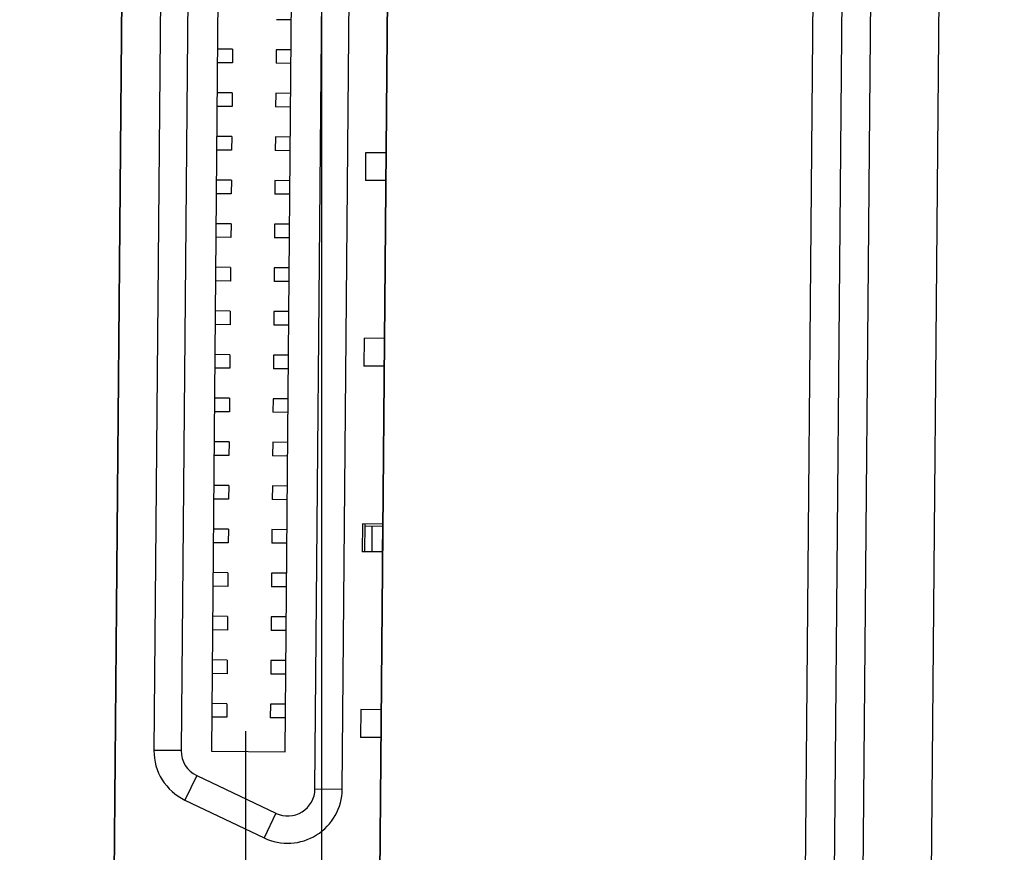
# Model space of a CAD drawing. Header units: inches. Extents: x 0 to 22, y 0 to 17.
# Tile 6 of 39: x 3.449 to 4.16, y 7.121 to 7.722. Entities that reach past the tile are written whole.
import ezdxf

# ---------------------------------------------------------------- set-up
doc = ezdxf.new("R2010")
doc.units = ezdxf.units.IN
doc.header["$LTSCALE"] = 1.21
doc.header["$MEASUREMENT"] = 0
doc.linetypes.add('CENTER', pattern=[0.6, 0.375, -0.075, 0.075, -0.075])
doc.layers.get('0').update_dxf_attribs({"linetype": 'CONTINUOUS'})
doc.layers.add('DEFAULT_1', color=7, linetype='CENTER')
doc.layers.add('DIMENSIONS', color=7, linetype='CONTINUOUS')
doc.styles.get("Standard").update_dxf_attribs({"font": 'txt', "width": 0.8})
doc.dimstyles.new('DIMSTYLE_2', dxfattribs={"dimtxt": 0.125, "dimasz": 0.18, "dimexe": 0.18, "dimexo": 0.0625, "dimgap": 0.09, "dimtad": 0, "dimtih": 1, "dimtoh": 1, "dimdec": 3, "dimzin": 4, "dimdsep": 46, "dimtxsty": 'STANDARD', "dimblk": '_FILLED', "dimblk1": '_FILLED', "dimblk2": '_FILLED', "dimcen": 0.09, "dimadec": 0, "dimazin": 0, "dimtp": 0.001, "dimtm": 0.001, "dimtfac": 1, "dimtdec": 3, "dimtofl": 0, "dimtmove": 0, "dimatfit": 3, "dimldrblk": '_FILLED', "dimfxl": 1, "dimtolj": 1, "dimtzin": 4, "dimarcsym": 0})

# ---------------------------------------------------------------- blocks, each defined once
blk = doc.blocks.new('*D6')
at = {"layer": 'DIMENSIONS', "color": 2, "linetype": 'CONTINUOUS'}
blk.add_line((4.08605, 9.04699), (4.83096, 9.04699), dxfattribs=at)
at = {"layer": 'DIMENSIONS', "color": 2, "linetype": 'CONTINUOUS', "width": 0.8}
for s, p in [('[', (5.51846, 8.98449)), (']', (6.11846, 8.98449)), ('2.685', (4.89346, 8.98449)), ('68.21', (5.61846, 8.98449))]:
    blk.add_text(s, height=0.125, dxfattribs=at).set_placement(p)
blk = doc.blocks.new('_FILLED')
at = {"color": 0, "linetype": 'BYBLOCK'}
blk.add_solid([(0, 0), (-1, 0.1736), (-1, -0.1736)], dxfattribs=at)
blk = doc.blocks.new('*D8')
at = {"layer": 'DIMENSIONS', "color": 2, "linetype": 'CONTINUOUS'}
blk.add_line((4.099, 10.53118), (4.83096, 10.53118), dxfattribs=at)
at = {"layer": 'DIMENSIONS', "color": 2, "linetype": 'CONTINUOUS', "width": 0.8}
for s, p in [('[', (5.51846, 10.46868)), (']', (6.21846, 10.46868)), ('4.170', (4.89346, 10.46868)), ('105.91', (5.61846, 10.46868))]:
    blk.add_text(s, height=0.125, dxfattribs=at).set_placement(p)
blk = doc.blocks.new('*D9')
at = {"layer": 'DIMENSIONS', "color": 2, "linetype": 'CONTINUOUS'}
blk.add_line((3.7333, 11.17905), (2.6247, 11.17905), dxfattribs=at)
at = {"layer": 'DIMENSIONS', "color": 2, "linetype": 'CONTINUOUS', "width": 0.8}
for s, p in [('[', (1.7622, 11.11655)), (']', (2.4622, 11.11655)), ('4.817', (1.1372, 11.11655)), ('122.36', (1.8622, 11.11655))]:
    blk.add_text(s, height=0.125, dxfattribs=at).set_placement(p)
blk = doc.blocks.new('*D12')
at = {"layer": 'DIMENSIONS', "color": 2, "linetype": 'CONTINUOUS'}
for p, q in [((3.66683, 8.45828), (3.66683, 6.04744)), ((3.66683, 6.04744), (3.88925, 5.8782)), ((3.88925, 5.8782), (3.88925, 5.55148))]:
    blk.add_line(p, q, dxfattribs=at)
at = {"layer": 'DIMENSIONS', "color": 2, "linetype": 'CONTINUOUS', "width": 0.8}
for s, p in [(']', (3.95175, 5.38898)), ('5.36', (3.95175, 4.98898)), ('[', (3.95175, 4.88898)), ('.211', (3.95175, 4.36398))]:
    blk.add_text(s, height=0.125, rotation=90, dxfattribs=at).set_placement(p)
blk = doc.blocks.new('*D13')
at = {"layer": 'DIMENSIONS', "color": 2, "linetype": 'CONTINUOUS'}
blk.add_line((3.87213, 10.75805), (3.87213, 11.98919), dxfattribs=at)
at = {"layer": 'DIMENSIONS', "color": 2, "linetype": 'CONTINUOUS', "width": 0.8}
for s, p in [(']', (3.93463, 13.47669)), ('10.57', (3.93463, 12.97669)), ('[', (3.93463, 12.87669)), ('.416', (3.93463, 12.35169)), ('2X ', (3.93463, 12.05169))]:
    blk.add_text(s, height=0.125, rotation=90, dxfattribs=at).set_placement(p)
blk = doc.blocks.new('*D14')
at = {"layer": 'DIMENSIONS', "color": 2, "linetype": 'CONTINUOUS'}
blk.add_line((3.64222, 10.76006), (3.64222, 11.98919), dxfattribs=at)
at = {"layer": 'DIMENSIONS', "color": 2, "linetype": 'CONTINUOUS', "width": 0.8}
for s, p in [(']', (3.70472, 13.37669)), ('4.74', (3.70472, 12.97669)), ('[', (3.70472, 12.87669)), ('.186', (3.70472, 12.35169)), ('2X ', (3.70472, 12.05169))]:
    blk.add_text(s, height=0.125, rotation=90, dxfattribs=at).set_placement(p)

msp = doc.modelspace()

# ---------------------------------------------------------------- linework, layer by layer
at = {"color": 9, "linetype": 'CONTINUOUS'}
for p, q in [((4.09191, 11.01989), (4.05259, 6.51459)), ((3.66206, 7.1671), (3.67224, 8.33438)), ((3.57516, 8.30842), (3.56544, 7.19475)), ((3.56544, 7.19475), (3.54576, 7.19492)), ((3.57665, 7.17681), (3.56818, 7.15904)), ((3.57665, 7.17681), (3.6339, 7.14951)), ((3.66206, 7.1671), (3.68174, 7.16693)), ((3.6339, 7.14951), (3.62542, 7.13174))]:
    msp.add_line(p, q, dxfattribs=at)
at = {"color": 7, "linetype": 'CONTINUOUS'}
for p, q in [((4.10248, 6.55199), (4.14114, 10.98165)), ((4.03261, 6.56703), (4.07102, 10.9678)), ((4.0138, 6.81767), (4.04783, 10.71753)), ((3.52854, 8.43421), (3.51658, 7.06879)), ((3.52874, 8.43485), (3.51677, 7.0689)), ((3.70849, 7.06711), (3.72045, 8.43253)), ((3.70876, 7.06722), (3.72073, 8.43317)), ((3.68174, 7.16693), (3.69193, 8.33421)), ((3.55548, 8.30859), (3.54576, 7.19492)), ((3.59701, 8.30846), (3.58729, 7.19433)), ((3.64044, 7.19387), (3.65016, 8.308)), ((3.64505, 7.72239), (3.63422, 7.72248)), ((3.60254, 7.70111), (3.59171, 7.7012)), ((3.60254, 7.70111), (3.60245, 7.69126)), ((3.63404, 7.70083), (3.63395, 7.69099)), ((3.64486, 7.70074), (3.63404, 7.70083)), ((3.60245, 7.69126), (3.59163, 7.69136)), ((3.64478, 7.69089), (3.63395, 7.69099)), ((3.60227, 7.66961), (3.59144, 7.66971)), ((3.60227, 7.66961), (3.60218, 7.65977)), ((3.63376, 7.66934), (3.63367, 7.65949)), ((3.64459, 7.66924), (3.63376, 7.66934)), ((3.60218, 7.65977), (3.59135, 7.65986)), ((3.6445, 7.6594), (3.63367, 7.65949)), ((3.60199, 7.63812), (3.59116, 7.63821)), ((3.60199, 7.63812), (3.6019, 7.62827)), ((3.63349, 7.63784), (3.6334, 7.628)), ((3.64431, 7.63775), (3.63349, 7.63784)), ((3.6019, 7.62827), (3.59108, 7.62837)), ((3.64423, 7.6279), (3.6334, 7.628)), ((3.69869, 7.62648), (3.69852, 7.60641)), ((3.71366, 7.62635), (3.69869, 7.62648)), ((3.60172, 7.60662), (3.59089, 7.60672)), ((3.60172, 7.60662), (3.60163, 7.59678)), ((3.63321, 7.60635), (3.63312, 7.5965)), ((3.64404, 7.60625), (3.63321, 7.60635)), ((3.71348, 7.60628), (3.69852, 7.60641)), ((3.60163, 7.59678), (3.5908, 7.59687)), ((3.64395, 7.59641), (3.63312, 7.5965)), ((3.60144, 7.57513), (3.59061, 7.57522)), ((3.60144, 7.57513), (3.60136, 7.56528)), ((3.63294, 7.57485), (3.63285, 7.56501)), ((3.64376, 7.57476), (3.63294, 7.57485)), ((3.60135, 7.56528), (3.59053, 7.56538)), ((3.64368, 7.56492), (3.63285, 7.56501)), ((3.60117, 7.54363), (3.59034, 7.54373)), ((3.60117, 7.54363), (3.60108, 7.53379)), ((3.63266, 7.54336), (3.63258, 7.53351)), ((3.64349, 7.54326), (3.63266, 7.54336)), ((3.60108, 7.53379), (3.59025, 7.53388)), ((3.6434, 7.53342), (3.63258, 7.53351)), ((3.60089, 7.51214), (3.59006, 7.51223)), ((3.60089, 7.51214), (3.60081, 7.50229)), ((3.63239, 7.51186), (3.6323, 7.50202)), ((3.64321, 7.51177), (3.63239, 7.51186)), ((3.60081, 7.50229), (3.58998, 7.50239)), ((3.64313, 7.50193), (3.6323, 7.50202)), ((3.69752, 7.49247), (3.69735, 7.4724)), ((3.71249, 7.49234), (3.69752, 7.49247)), ((3.60062, 7.48064), (3.58979, 7.48074)), ((3.60062, 7.48064), (3.60053, 7.4708)), ((3.63211, 7.48037), (3.63203, 7.47053)), ((3.64294, 7.48027), (3.63211, 7.48037)), ((3.60053, 7.4708), (3.5897, 7.47089)), ((3.64285, 7.47043), (3.63203, 7.47053)), ((3.71231, 7.47227), (3.69735, 7.4724)), ((3.60034, 7.44915), (3.58952, 7.44924)), ((3.60034, 7.44915), (3.60026, 7.43931)), ((3.63184, 7.44887), (3.63175, 7.43903)), ((3.64266, 7.44878), (3.63184, 7.44887)), ((3.60026, 7.43931), (3.58943, 7.4394)), ((3.64258, 7.43894), (3.63175, 7.43903)), ((3.60007, 7.41765), (3.58924, 7.41775)), ((3.60007, 7.41765), (3.59998, 7.40781)), ((3.63156, 7.41738), (3.63148, 7.40754)), ((3.64239, 7.41728), (3.63156, 7.41738)), ((3.59998, 7.40781), (3.58915, 7.4079)), ((3.6423, 7.40744), (3.63148, 7.40754)), ((3.59979, 7.38616), (3.58897, 7.38625)), ((3.59979, 7.38616), (3.59971, 7.37632)), ((3.63129, 7.38588), (3.6312, 7.37604)), ((3.64211, 7.38579), (3.63129, 7.38588)), ((3.59971, 7.37632), (3.58888, 7.37641)), ((3.64203, 7.37595), (3.6312, 7.37604)), ((3.59952, 7.35466), (3.58869, 7.35476)), ((3.59952, 7.35466), (3.59943, 7.34482)), ((3.63101, 7.35439), (3.63093, 7.34455)), ((3.64184, 7.35429), (3.63101, 7.35439)), ((3.69635, 7.35846), (3.69618, 7.33839)), ((3.71131, 7.35833), (3.69635, 7.35846)), ((3.69798, 7.35845), (3.6978, 7.33837)), ((3.71076, 7.35664), (3.69796, 7.35676)), ((3.70324, 7.35671), (3.70308, 7.33833)), ((3.71076, 7.35664), (3.7106, 7.33826)), ((3.59943, 7.34482), (3.5886, 7.34491)), ((3.64175, 7.34445), (3.63093, 7.34455)), ((3.71114, 7.33825), (3.69618, 7.33839)), ((3.59924, 7.32317), (3.58842, 7.32326)), ((3.59924, 7.32317), (3.59916, 7.31333)), ((3.63074, 7.32289), (3.63065, 7.31305)), ((3.64156, 7.3228), (3.63074, 7.32289)), ((3.59916, 7.31333), (3.58833, 7.31342)), ((3.64148, 7.31296), (3.63065, 7.31305)), ((3.59897, 7.29167), (3.58814, 7.29177)), ((3.59897, 7.29167), (3.59888, 7.28183)), ((3.63046, 7.2914), (3.63038, 7.28156)), ((3.64129, 7.2913), (3.63046, 7.2914)), ((3.59888, 7.28183), (3.58805, 7.28193)), ((3.6412, 7.28146), (3.63038, 7.28156)), ((3.59869, 7.26018), (3.58787, 7.26027)), ((3.59869, 7.26018), (3.59861, 7.25034)), ((3.63019, 7.2599), (3.6301, 7.25006)), ((3.64101, 7.25981), (3.63019, 7.2599)), ((3.59861, 7.25034), (3.58778, 7.25043)), ((3.64093, 7.24997), (3.6301, 7.25006)), ((3.59842, 7.22868), (3.58759, 7.22878)), ((3.59842, 7.22868), (3.59833, 7.21884)), ((3.62991, 7.22841), (3.62983, 7.21857)), ((3.64074, 7.22831), (3.62991, 7.22841)), ((3.59833, 7.21884), (3.58751, 7.21894)), ((3.64065, 7.21847), (3.62983, 7.21857)), ((3.69518, 7.22445), (3.69501, 7.20437)), ((3.71014, 7.22432), (3.69518, 7.22445)), ((3.70996, 7.20424), (3.69501, 7.20437)), ((3.58729, 7.19433), (3.64044, 7.19387)), ((3.56818, 7.15904), (3.62542, 7.13174))]:
    msp.add_line(p, q, dxfattribs=at)
for centre, start, end in [((3.58513, 7.19458), 179.5, 244.5), ((3.64237, 7.16727), 244.5, 359.5)]:
    msp.add_arc(centre, 0.03937, start, end, dxfattribs=at)
at = {"color": 9, "linetype": 'CONTINUOUS'}
for centre, start, end in [((3.58513, 7.19458), 179.5, 244.5), ((3.64237, 7.16727), 244.5, 359.5)]:
    msp.add_arc(centre, 0.01969, start, end, dxfattribs=at)
at = {"layer": 'DEFAULT_1', "color": 7, "linetype": 'CENTER'}
msp.add_line((3.61225, 7.00907), (3.61225, 7.20887), dxfattribs=at)

# ---------------------------------------------------------------- dimensions: what is measured, and where the dimension line sits
at = {"layer": 'DIMENSIONS', "color": 2, "linetype": 'CONTINUOUS'}
for feature_location, offset, picture, middle in [((3.87213, 10.75805), (0, 1.23113), '*D13', (3.87213, 12.81419)), ((3.64222, 10.76006), (0, 1.22913), '*D14', (3.64222, 12.76419))]:
    dim = msp.add_ordinate_dim(feature_location=feature_location, offset=offset, dtype=1, origin=(3.4558, 6.36161), text='2X <>', dimstyle='DIMSTYLE_2', dxfattribs=at)
    dim.commit()
    dim.dimension.update_dxf_attribs({"geometry": picture, "text_midpoint": middle})
for feature_location, offset, origin, picture, middle in [((3.7333, 11.17905), (-1.10861, 0), (3.25174, 6.36161), '*D9', (1.8497, 11.17905)), ((4.099, 10.53118), (0.73196, 0), (3.4558, 6.36161), '*D8', (5.60596, 10.53118)), ((4.08605, 9.04699), (0.74491, 0), (3.4558, 6.36161), '*D6', (5.55596, 9.04699)), ((3.66683, 8.45828), (0.22242, -2.90681), (3.4558, 6.15756), '*D12', (3.88925, 4.92648))]:
    dim = msp.add_ordinate_dim(feature_location=feature_location, offset=offset, dtype=0, origin=origin, dimstyle='DIMSTYLE_2', dxfattribs=at)
    dim.commit()
    dim.dimension.update_dxf_attribs({"geometry": picture, "text_midpoint": middle})

doc.saveas('drawing.dxf')
